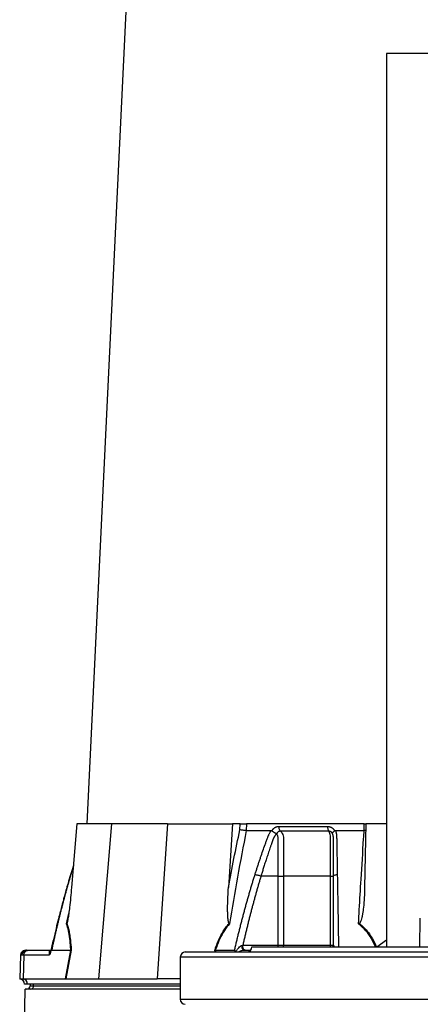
# Model space of a CAD drawing. Header units: millimetres. Extents: x 7 to 807, y 9 to 2008.
# Tile 5 of 9: x 57 to 295, y 575 to 1159. Entities that reach past the tile are written whole.
import ezdxf

# ---------------------------------------------------------------- set-up
doc = ezdxf.new("R2010")
doc.units = ezdxf.units.MM

msp = doc.modelspace()

# ---------------------------------------------------------------- linework, layer by layer
at = {"color": 7, "linetype": 'Continuous', "lineweight": 25}
for p, q in [((132.17, 1415.81), (96.9, 682.43)), ((274.76, 1139.32), (274.76, 609.46)), ((335.06, 1139.32), (274.76, 1139.32)), ((91.08, 682.43), (87.88, 644.64)), ((111.56, 682.43), (91.08, 682.43)), ((111.56, 682.43), (103.79, 590.43)), ((144.9, 682.43), (111.56, 682.43)), ((144.9, 682.43), (138.74, 590.43)), ((144.9, 682.43), (183.5, 682.43)), ((183.5, 682.43), (180.97, 644.64)), ((187.86, 682.43), (183.5, 682.43)), ((187.76, 678.88), (187.86, 682.43)), ((191.67, 682.43), (191.57, 678.43)), ((261.6, 682.43), (191.67, 682.43)), ((206.81, 678.3), (206.89, 678.43)), ((243.98, 678.43), (244.05, 678.3)), ((261.57, 678.43), (261.6, 682.43)), ((262.42, 678.48), (261.57, 678.43)), ((261.6, 682.43), (262.31, 682.43)), ((262.48, 682.43), (261.82, 644.64)), ((274.76, 682.43), (262.48, 682.43)), ((88.98, 657.57), (87.33, 652.29)), ((210.52, 651.43), (200.3, 651.43)), ((210.52, 610.43), (210.52, 651.43)), ((213.68, 651.43), (213.68, 610.43)), ((241.65, 610.43), (241.65, 651.43)), ((294.56, 609.46), (294.86, 626.48)), ((269.14, 609.46), (274.76, 613.63)), ((60.6, 607.43), (60.86, 607.43)), ((60.86, 607.43), (61.27, 607.43)), ((61.27, 607.43), (62.13, 607.43)), ((62.13, 607.43), (75.6, 607.43)), ((76.05, 607.43), (87.44, 607.43)), ((84.26, 590.43), (87.45, 607.43)), ((87.7, 607.46), (84.5, 590.43)), ((87.45, 607.43), (87.44, 607.43)), ((173.25, 607.43), (173.24, 607.43)), ((173.25, 607.43), (184.64, 607.43)), ((189.51, 610.43), (210.52, 610.43)), ((190.11, 607.43), (194.07, 607.43)), ((194.91, 609.46), (514.91, 609.46)), ((210.52, 610.43), (213.68, 610.43)), ((213.68, 610.43), (241.65, 610.43)), ((241.65, 610.43), (243.31, 610.43)), ((243.12, 609.46), (243.31, 610.43)), ((57.6, 604.54), (57.11, 590.43)), ((58.45, 604.54), (57.94, 604.54)), ((59.53, 604.54), (58.45, 604.54)), ((59.53, 604.54), (59.11, 590.43)), ((74.56, 604.54), (59.53, 604.54)), ((152.41, 603.46), (152.41, 578.41)), ((155.41, 606.46), (554.41, 606.46)), ((57.11, 590.43), (59.11, 590.43)), ((59.11, 590.43), (84.26, 590.43)), ((84.26, 590.43), (84.5, 590.43)), ((84.61, 590.43), (103.79, 590.43)), ((103.79, 590.43), (138.74, 590.43)), ((152.41, 590.43), (138.74, 590.43)), ((61.61, 587.43), (60.01, 587.43)), ((152.41, 587.43), (61.61, 587.43)), ((63.36, 587.43), (63.36, 586.43)), ((65.37, 586.43), (65.37, 587.43))]:
    msp.add_line(p, q, dxfattribs=at)
at = {"color": 8, "linetype": 'Continuous', "lineweight": 25}
for p, q in [((88.94, 657.1), (87.47, 652.39)), ((87.35, 652.28), (87.47, 652.39)), ((84.91, 623.19), (86.26, 629.31)), ((173.04, 606.46), (172.91, 607.46)), ((173.24, 607.43), (173.37, 606.46)), ((57.94, 604.54), (57.6, 604.54)), ((557.41, 603.46), (152.41, 603.46)), ((63.36, 586.43), (65.37, 586.43)), ((65.37, 586.43), (152.41, 586.43)), ((152.41, 578.41), (557.41, 578.41))]:
    msp.add_line(p, q, dxfattribs=at)
at = {"color": 7, "linetype": 'Continuous', "lineweight": 25, "flags": 128}
msp.add_lwpolyline([(190.11, 607.43), (189.91, 607.49), (189.71, 607.65), (189.53, 607.91), (189.36, 608.27), (189.23, 608.7), (189.13, 609.2), (189.06, 609.74), (189.03, 610.31)], dxfattribs=at)
at = {"color": 8, "linetype": 'Continuous', "lineweight": 25, "flags": 128}
for points in [[(210.6, 609.46), (210.55, 609.85), (210.52, 610.43)], [(213.59, 609.46), (213.65, 609.85), (213.68, 610.43)], [(241.58, 609.46), (241.62, 609.85), (241.65, 610.43)], [(243.2, 609.46), (243.28, 609.74), (243.35, 610.31)]]:
    msp.add_lwpolyline(points, dxfattribs=at)
at = {"color": 7, "linetype": 'Continuous', "lineweight": 25}
for centre, radius, start, end in [((60.6, 604.43), 3, 90, 178), ((60.9, 604.47), 2.96, 90.64374, 178.69077), ((61.36, 604.52), 2.91, 91.70018, 179.75647), ((191.91, 609.46), 3, 270, 0), ((155.41, 603.46), 3, 90, 180), ((57.01, 587.43), 3, 0, 88), ((58.78, 587.61), 2.84, 356.39025, 83.42227), ((61.36, 586.43), 2, 270, 0), ((63.49, 586.31), 1.88, 274.40315, 3.81015), ((155.41, 578.41), 3, 180, 269)]:
    msp.add_arc(centre, radius, start, end, dxfattribs=at)
msp.add_ellipse((83.84, 587.43), major_axis=(5.92, 0.52), ratio=0.499165, start_param=1.397246, end_param=1.415452, dxfattribs=at)
for points in [[(180.97, 644.64), (183.09, 656.1), (185.35, 667.52), (187.76, 678.88)], [(191.58, 678.43), (193.98, 678.43), (198.85, 678.43), (203.85, 678.43), (206.39, 678.43)], [(210.81, 680.9), (220.1, 680.9), (229.79, 680.9), (239.79, 680.9)], [(244.52, 678.43), (247.32, 678.43), (252.96, 678.43), (258.68, 678.43), (261.56, 678.43)], [(241.65, 651.43), (232, 651.43), (222.65, 651.43), (213.68, 651.43)], [(189.03, 610.31), (189.2, 610.35), (189.36, 610.39), (189.51, 610.43)], [(243.31, 610.43), (243.31, 610.39), (243.33, 610.35), (243.35, 610.31)]]:
    msp.add_open_spline(points, degree=3, dxfattribs=at)
for points, knots in [([(191.59, 678.43), (189.76, 669.28), (188.02, 660.1), (184.71, 641.69), (183.13, 632.45), (181.62, 623.19)], [0, 0, 0, 0, 0.5, 0.5, 1, 1, 1, 1]), ([(191.57, 678.43), (191.29, 678.45), (190.73, 678.48), (189.71, 678.58), (188.68, 678.72), (188.05, 678.82), (187.77, 678.88), (187.76, 678.88)], [0, 0, 0, 0, 0.243077, 0.486109, 0.730216, 0.994529, 1, 1, 1, 1]), ([(187.86, 682.43), (188.14, 682.43), (188.7, 682.43), (189.71, 682.43), (190.77, 682.43), (191.36, 682.43), (191.67, 682.43)], [0, 0, 0, 0, 0.244926, 0.48985, 0.734701, 1, 1, 1, 1]), ([(196.78, 652.39), (196.99, 653.08), (197.43, 654.45), (198.09, 656.5), (198.76, 658.54), (199.43, 660.56), (200.31, 663.18), (201.41, 666.38), (202.53, 669.54), (203.45, 672.05), (203.99, 673.54), (204.39, 674.6), (204.63, 675.2), (204.85, 675.71), (205.08, 676.22), (205.35, 676.74), (205.67, 677.32), (206.01, 677.88), (206.26, 678.25), (206.39, 678.43)], [0, 0, 0, 0, 0.077777, 0.1552, 0.232272, 0.308995, 0.385372, 0.530526, 0.674474, 0.747423, 0.819615, 0.846383, 0.869761, 0.889755, 0.906383, 0.929523, 0.9528, 0.976272, 1, 1, 1, 1]), ([(206.39, 678.43), (206.42, 678.43), (206.48, 678.43), (206.57, 678.41), (206.66, 678.39), (206.74, 678.35), (206.79, 678.31), (206.81, 678.3)], [0, 0, 0, 0, 0.212576, 0.416535, 0.614103, 0.807726, 1, 1, 1, 1]), ([(206.81, 678.3), (206.85, 678.27), (206.93, 678.21), (207.05, 678.12), (207.17, 678.04), (207.3, 677.95), (207.42, 677.87), (207.54, 677.78), (207.66, 677.71), (207.78, 677.63), (207.96, 677.51), (208.2, 677.37), (208.49, 677.2), (208.75, 677.05), (208.97, 676.93), (209.15, 676.83), (209.31, 676.74), (209.42, 676.67), (209.51, 676.6), (209.55, 676.55), (209.57, 676.53)], [0, 0, 0, 0, 0.048652, 0.096489, 0.14339, 0.189242, 0.233941, 0.277392, 0.319512, 0.360225, 0.399465, 0.506174, 0.603082, 0.689684, 0.765815, 0.831582, 0.887296, 0.933441, 0.970686, 1, 1, 1, 1]), ([(206.89, 678.43), (206.92, 678.5), (207, 678.63), (207.13, 678.83), (207.26, 679.01), (207.39, 679.19), (207.54, 679.35), (207.68, 679.52), (207.84, 679.67), (208, 679.81), (208.16, 679.95), (208.33, 680.08), (208.51, 680.2), (208.69, 680.31), (208.94, 680.45), (209.25, 680.6), (209.63, 680.74), (210.02, 680.83), (210.41, 680.89), (210.68, 680.9), (210.81, 680.9)], [0, 0, 0, 0, 0.0442489, 0.088103, 0.1316437, 0.1749545, 0.21812, 0.2612256, 0.3043574, 0.347601, 0.3910414, 0.4347626, 0.4788469, 0.5233746, 0.5684236, 0.6548026, 0.7405374, 0.8262412, 0.9125282, 1, 1, 1, 1]), ([(211.82, 678.04), (211.77, 678.04), (211.67, 678.04), (211.53, 678.03), (211.38, 678.01), (211.24, 677.98), (211.1, 677.94), (210.96, 677.9), (210.82, 677.84), (210.62, 677.73), (210.37, 677.57), (210.11, 677.33), (209.91, 677.09), (209.76, 676.88), (209.66, 676.69), (209.61, 676.57), (209.59, 676.52)], [0, 0, 0, 0, 0.053313, 0.106595, 0.159871, 0.213166, 0.266505, 0.319913, 0.373415, 0.427036, 0.56447, 0.685213, 0.789238, 0.876442, 0.946711, 1, 1, 1, 1]), ([(210.81, 680.9), (210.81, 680.62), (210.82, 680.33), (210.91, 679.74), (210.98, 679.45), (211.16, 678.93), (211.28, 678.7), (211.53, 678.31), (211.67, 678.15), (211.82, 678.04)], [0, 0, 0, 0, 0.25, 0.25, 0.5, 0.5, 0.75, 0.75, 1, 1, 1, 1]), ([(240.6, 678.04), (239.44, 678.04), (236.98, 678.04), (233.45, 678.04), (229.74, 678.04), (227.24, 678.04), (224.64, 678.04), (222.16, 678.04), (218.56, 678.04), (215.19, 678.04), (212.89, 678.04), (211.82, 678.04)], [0.7589111, 0.7589111, 0.7589111, 0.7589111, 0.7820302, 0.8131687, 0.8443073, 0.8754458, 0.8754458, 0.9065844, 0.9377229, 0.9688615, 0.9919807, 0.9919807, 0.9919807, 0.9919807]), ([(211.82, 678.04), (211.95, 677.95), (212.38, 677.63), (213, 676.78), (213.53, 675.4), (213.7, 673.89), (213.65, 671.41), (213.68, 669.1), (213.68, 667.15), (213.68, 666.66), (213.68, 662.57), (213.68, 657.52), (213.68, 652.49), (213.68, 651.43)], [0, 0, 0, 0, 0.023775, 0.080089, 0.137233, 0.194942, 0.243598, 0.404386, 0.444584, 0.454632, 0.457145, 0.885499, 1, 1, 1, 1]), ([(239.79, 680.9), (239.87, 680.9), (240.01, 680.9), (240.23, 680.89), (240.44, 680.86), (240.65, 680.83), (240.86, 680.78), (241.06, 680.73), (241.27, 680.67), (241.47, 680.59), (241.67, 680.51), (241.93, 680.39), (242.23, 680.22), (242.58, 679.99), (242.91, 679.74), (243.21, 679.45), (243.49, 679.14), (243.75, 678.8), (243.9, 678.56), (243.98, 678.43)], [0, 0, 0, 0, 0.043919, 0.087472, 0.13073, 0.173768, 0.216664, 0.259492, 0.30233, 0.345255, 0.388344, 0.431671, 0.51489, 0.596546, 0.677156, 0.757259, 0.837405, 0.91814, 1, 1, 1, 1]), ([(239.79, 680.9), (239.79, 680.62), (239.8, 680.33), (239.87, 679.74), (239.92, 679.45), (240.07, 678.93), (240.16, 678.7), (240.37, 678.31), (240.48, 678.15), (240.6, 678.04)], [0, 0, 0, 0, 0.25, 0.25, 0.5, 0.5, 0.75, 0.75, 1, 1, 1, 1]), ([(242.81, 676.52), (242.8, 676.56), (242.76, 676.64), (242.7, 676.77), (242.61, 676.92), (242.5, 677.09), (242.36, 677.26), (242.18, 677.44), (241.97, 677.62), (241.73, 677.77), (241.46, 677.9), (241.18, 677.99), (240.89, 678.04), (240.69, 678.04), (240.6, 678.04)], [0, 0, 0, 0, 0.0385037, 0.0865137, 0.1440338, 0.2110288, 0.2874492, 0.3732496, 0.4684049, 0.5729224, 0.680036, 0.786786, 0.8933735, 1, 1, 1, 1]), ([(241.65, 651.43), (241.65, 653.43), (241.65, 658.93), (241.65, 664.45), (241.65, 669.46), (241.63, 671.41), (241.66, 673.89), (241.55, 675.4), (241.24, 676.78), (240.88, 677.63), (240.66, 677.95), (240.6, 678.04)], [0, 0, 0, 0, 0.2159035, 0.5937602, 0.5956144, 0.7564039, 0.8050581, 0.8627668, 0.9199102, 0.9762237, 1, 1, 1, 1]), ([(242.81, 676.53), (242.81, 676.55), (242.8, 676.57), (242.79, 676.61), (242.77, 676.65), (242.77, 676.7), (242.76, 676.75), (242.76, 676.8), (242.76, 676.86), (242.78, 676.93), (242.8, 677), (242.83, 677.08), (242.88, 677.17), (242.94, 677.27), (243.02, 677.38), (243.12, 677.51), (243.25, 677.65), (243.4, 677.8), (243.59, 677.96), (243.81, 678.13), (243.97, 678.24), (244.05, 678.3)], [0, 0, 0, 0, 0.017248, 0.037456, 0.060913, 0.087838, 0.118407, 0.152763, 0.191026, 0.233291, 0.279627, 0.330072, 0.384627, 0.443251, 0.505852, 0.572276, 0.648655, 0.730209, 0.816408, 0.906598, 1, 1, 1, 1]), ([(244.05, 678.3), (244.08, 678.31), (244.12, 678.34), (244.2, 678.37), (244.27, 678.4), (244.35, 678.42), (244.44, 678.43), (244.5, 678.43), (244.52, 678.43)], [0, 0, 0, 0, 0.160202, 0.321039, 0.484027, 0.650625, 0.822199, 1, 1, 1, 1]), ([(244.52, 678.43), (244.56, 678.33), (244.63, 678.12), (244.73, 677.81), (244.82, 677.49), (244.89, 677.17), (244.96, 676.85), (245.02, 676.53), (245.07, 676.2), (245.12, 675.88), (245.16, 675.46), (245.19, 674.87), (245.21, 674.02), (245.23, 672.96), (245.25, 671.75), (245.29, 669.73), (245.34, 666.91), (245.4, 663.31), (245.47, 659.7), (245.53, 656.06), (245.58, 653.62), (245.6, 652.39)], [0, 0, 0, 0, 0.013423, 0.026738, 0.039956, 0.053088, 0.066144, 0.079134, 0.09207, 0.104963, 0.117824, 0.141662, 0.172831, 0.217057, 0.263491, 0.312127, 0.449156, 0.58733, 0.723761, 0.861313, 1, 1, 1, 1]), ([(258.19, 623.19), (258.35, 625.95), (258.83, 634.76), (259.82, 651.57), (260.81, 667.22), (261.44, 676.81), (261.55, 678.43)], [0, 0, 0, 0, 0.148834, 0.476021, 0.911202, 1, 1, 1, 1]), ([(209.45, 676.41), (209.38, 676.34), (209.26, 676.19), (209.07, 675.98), (208.9, 675.76), (208.73, 675.54), (208.57, 675.32), (208.42, 675.1), (208.28, 674.88), (208.15, 674.67), (208.02, 674.45), (207.91, 674.24), (207.8, 674.03), (207.7, 673.83), (207.59, 673.58), (207.48, 673.29), (207.34, 672.96), (207.22, 672.62), (207.11, 672.29), (207.02, 672.01), (206.94, 671.77), (206.86, 671.53), (206.75, 671.23), (206.61, 670.84), (206.32, 670.01), (205.89, 668.76), (205.34, 667.16), (204.82, 665.62), (204.16, 663.63), (203.37, 661.25), (202.48, 658.51), (201.68, 655.97), (200.97, 653.63), (200.52, 652.14), (200.3, 651.43)], [0, 0, 0, 0, 0.0106625, 0.0211978, 0.0315941, 0.0418388, 0.0519189, 0.0618212, 0.0715325, 0.0810398, 0.0903303, 0.0993919, 0.108213, 0.1167826, 0.1250909, 0.1387186, 0.1522049, 0.1655575, 0.1787861, 0.1918997, 0.1981672, 0.2074772, 0.219813, 0.2351506, 0.2534596, 0.3194178, 0.3828642, 0.4438115, 0.5022754, 0.6182718, 0.7260111, 0.8254931, 0.9167817, 1, 1, 1, 1]), ([(210.52, 651.43), (210.52, 652.76), (210.52, 656.74), (210.51, 662.9), (210.53, 668.58), (210.5, 672.03), (210.54, 673.58), (210.46, 674.58), (210.25, 675.36), (209.97, 675.98), (209.7, 676.23), (209.59, 676.33)], [0, 0, 0, 0, 0.156997, 0.47099, 0.729472, 0.829064, 0.878739, 0.913343, 0.9471, 0.978697, 1, 1, 1, 1]), ([(243.31, 651.43), (243.31, 652.65), (243.31, 655.29), (243.31, 659.52), (243.31, 663.01), (243.31, 665.61), (243.31, 667.15), (243.31, 668.75), (243.31, 670.02), (243.31, 670.93), (243.31, 671.47), (243.31, 672), (243.31, 672.54), (243.31, 673.07), (243.31, 673.5), (243.31, 673.83), (243.3, 674.06), (243.29, 674.29), (243.26, 674.54), (243.24, 674.79), (243.2, 675.05), (243.15, 675.32), (243.1, 675.59), (243.03, 675.86), (242.95, 676.14), (242.89, 676.32), (242.86, 676.41)], [0, 0, 0, 0, 0.143085, 0.308796, 0.497427, 0.555835, 0.616742, 0.680167, 0.746121, 0.767405, 0.788723, 0.810074, 0.831456, 0.852865, 0.874301, 0.883002, 0.892336, 0.902282, 0.912815, 0.923904, 0.935514, 0.947608, 0.960145, 0.973084, 0.986383, 1, 1, 1, 1]), ([(87.33, 652.29), (86.81, 650.56), (85.88, 647.42), (84.67, 643.2), (83.76, 639.96), (83.13, 637.65), (82.62, 635.77), (82.01, 633.52), (81.15, 630.24), (80, 625.74), (78.6, 620.09), (77.04, 613.55), (75.99, 608.88), (75.45, 606.47)], [0, 0, 0, 0, 0.1149719, 0.2080155, 0.2791549, 0.3284022, 0.3598543, 0.4026106, 0.4763533, 0.5745729, 0.6972703, 0.8444388, 1, 1, 1, 1]), ([(87.47, 652.39), (87.27, 651.72), (86.87, 650.38), (86.28, 648.36), (85.7, 646.32), (85.12, 644.27), (84.55, 642.21), (83.98, 640.13), (83.42, 638.04), (82.86, 635.94), (82.31, 633.83), (81.76, 631.7), (81.22, 629.56), (80.68, 627.41), (80.15, 625.24), (79.62, 623.06), (79.09, 620.86), (78.57, 618.66), (78.06, 616.44), (77.55, 614.21), (77.04, 611.96), (76.54, 609.7), (76.21, 608.19), (76.05, 607.43)], [0, 0, 0, 0, 0.045336, 0.090894, 0.136674, 0.182678, 0.228907, 0.275362, 0.322044, 0.368954, 0.416093, 0.463462, 0.511063, 0.558896, 0.606962, 0.655262, 0.703798, 0.752569, 0.801578, 0.850824, 0.900309, 0.950034, 1, 1, 1, 1]), ([(184.64, 607.43), (184.84, 608.27), (185.22, 609.94), (185.82, 612.43), (186.41, 614.91), (187.01, 617.37), (187.62, 619.82), (188.24, 622.25), (188.86, 624.66), (189.48, 627.06), (190.11, 629.45), (190.75, 631.81), (191.4, 634.16), (192.05, 636.5), (192.7, 638.81), (193.37, 641.12), (194.03, 643.4), (194.71, 645.67), (195.39, 647.93), (196.08, 650.17), (196.54, 651.65), (196.78, 652.39)], [0, 0, 0, 0, 0.055211, 0.110128, 0.164753, 0.219086, 0.273129, 0.326884, 0.38035, 0.43353, 0.486425, 0.539036, 0.591365, 0.643413, 0.695181, 0.746671, 0.797884, 0.848822, 0.899487, 0.949879, 1, 1, 1, 1]), ([(200.3, 651.43), (200.09, 650.72), (199.66, 649.3), (199.02, 647.15), (198.39, 644.98), (197.77, 642.8), (197.15, 640.6), (196.53, 638.38), (195.92, 636.14), (195.31, 633.89), (194.71, 631.62), (194.12, 629.34), (193.52, 627.03), (192.93, 624.71), (192.35, 622.37), (191.77, 620.02), (191.2, 617.65), (190.63, 615.26), (190.06, 612.85), (189.69, 611.24), (189.51, 610.43)], [0, 0, 0, 0, 0.052635, 0.105608, 0.158921, 0.212573, 0.266566, 0.320902, 0.37558, 0.430604, 0.485973, 0.541688, 0.597751, 0.654162, 0.710923, 0.768034, 0.825496, 0.883311, 0.941478, 1, 1, 1, 1]), ([(196.78, 652.39), (196.99, 652.37), (197.24, 652.33), (197.82, 652.21), (198.14, 652.13), (198.8, 651.95), (199.13, 651.85), (199.76, 651.64), (200.05, 651.53), (200.3, 651.43)], [0, 0, 0, 0, 0.25, 0.25, 0.5, 0.5, 0.75, 0.75, 1, 1, 1, 1]), ([(210.52, 651.43), (211, 651.43), (211.56, 651.43), (212.67, 651.43), (213.22, 651.43), (213.68, 651.43)], [0, 0, 0, 0, 0.5, 0.5, 1, 1, 1, 1]), ([(241.65, 651.43), (242.14, 651.43), (242.57, 651.43), (243.16, 651.43), (243.31, 651.43), (243.31, 651.43)], [0, 0, 0, 0, 0.5, 0.5, 1, 1, 1, 1]), ([(243.31, 651.43), (243.31, 651.53), (243.36, 651.64), (243.58, 651.85), (243.74, 651.95), (244.17, 652.13), (244.43, 652.21), (244.99, 652.33), (245.3, 652.37), (245.6, 652.39)], [0, 0, 0, 0, 0.25, 0.25, 0.5, 0.5, 0.75, 0.75, 1, 1, 1, 1]), ([(243.31, 610.43), (243.31, 611.29), (243.31, 612.99), (243.31, 615.54), (243.31, 618.07), (243.31, 620.57), (243.31, 623.06), (243.31, 625.53), (243.31, 627.98), (243.31, 630.41), (243.31, 632.83), (243.31, 635.22), (243.31, 637.59), (243.31, 639.95), (243.31, 642.28), (243.31, 644.6), (243.31, 646.89), (243.31, 649.17), (243.31, 650.68), (243.31, 651.43)], [0, 0, 0, 0, 0.061953, 0.123509, 0.18467, 0.245435, 0.305808, 0.365787, 0.425376, 0.484574, 0.543383, 0.601804, 0.659839, 0.717488, 0.774754, 0.831636, 0.888137, 0.944258, 1, 1, 1, 1]), ([(87.88, 644.64), (87.71, 642.65), (87.36, 638.72), (86.8, 633.56), (86.31, 629.6), (85.95, 627.09), (85.69, 625.5), (85.47, 624.43), (85.3, 623.72), (85.17, 623.48), (85.13, 623.43)], [0, 0, 0, 0, 0.276315, 0.544228, 0.717559, 0.828272, 0.898434, 0.942709, 0.987327, 1, 1, 1, 1]), ([(181.35, 623.43), (181.29, 623.48), (181.24, 623.56), (181.15, 623.73), (181.12, 623.83), (181.03, 624.12), (180.98, 624.33), (180.86, 624.96), (180.81, 625.39), (180.72, 626.26), (180.68, 626.7), (180.63, 627.59), (180.6, 628.03), (180.55, 629.37), (180.53, 630.26), (180.52, 632.05), (180.52, 632.94), (180.55, 635.63), (180.6, 637.43), (180.75, 641.03), (180.85, 642.84), (180.97, 644.64)], [0, 0, 0, 0, 0.015625, 0.015625, 0.03125, 0.03125, 0.0625, 0.0625, 0.125, 0.125, 0.1875, 0.1875, 0.25, 0.25, 0.375, 0.375, 0.5, 0.5, 0.75, 0.75, 1, 1, 1, 1]), ([(261.82, 644.64), (261.77, 642.65), (261.65, 638.72), (261.21, 633.56), (260.69, 629.6), (260.21, 627.09), (259.81, 625.5), (259.42, 624.43), (259.11, 623.72), (258.77, 623.48), (258.69, 623.43)], [0, 0, 0, 0, 0.276315, 0.544228, 0.717558, 0.828272, 0.898433, 0.942708, 0.987326, 1, 1, 1, 1]), ([(85.13, 623.43), (85.07, 623.35), (85, 623.27), (84.91, 623.19), (84.91, 623.19)], [0, 0, 0, 0, 0.977808, 1, 1, 1, 1]), ([(87.44, 607.43), (87.41, 608.02), (87.28, 610.39), (86.9, 614.41), (86.14, 619.27), (85.32, 621.87), (84.91, 623.19)], [0, 0, 0, 0, 0.096819, 0.393269, 0.691598, 1, 1, 1, 1]), ([(85.13, 623.43), (85.39, 622.63), (85.94, 620.96), (86.58, 617.97), (87.17, 614.14), (87.51, 610.56), (87.66, 608.11), (87.7, 607.46)], [0, 0, 0, 0, 0.187656, 0.392203, 0.596858, 0.893339, 1, 1, 1, 1]), ([(172.91, 607.46), (173.13, 608.11), (173.96, 610.56), (175.42, 614.14), (177.4, 617.97), (179.28, 620.96), (180.68, 622.63), (181.35, 623.43)], [0, 0, 0, 0, 0.1066609, 0.4031427, 0.6077963, 0.8123431, 1, 1, 1, 1]), ([(181.62, 623.19), (180.58, 621.92), (178.45, 619.33), (175.9, 614.47), (174.25, 610.39), (173.45, 608.02), (173.25, 607.43)], [0, 0, 0, 0, 0.297892, 0.606735, 0.903183, 1, 1, 1, 1]), ([(181.62, 623.19), (181.62, 623.19), (181.54, 623.27), (181.44, 623.35), (181.35, 623.43)], [0, 0, 0, 0, 0.022109, 1, 1, 1, 1]), ([(258.69, 623.43), (258.53, 623.35), (258.36, 623.27), (258.2, 623.19), (258.19, 623.19)], [0, 0, 0, 0, 0.9778737, 1, 1, 1, 1]), ([(59.53, 604.54), (59.59, 604.95), (59.71, 605.81), (60.41, 606.78), (61.27, 607.34), (61.85, 607.4), (62.13, 607.43)], [0, 0, 0, 0, 0.270698, 0.562312, 0.78929, 1, 1, 1, 1]), ([(74.56, 604.54), (74.56, 604.54), (74.61, 604.62), (74.65, 604.76), (74.74, 605), (74.8, 605.26), (74.83, 605.49), (74.85, 605.82), (74.8, 606.38), (74.77, 606.9), (75.02, 607.29), (75.29, 607.42), (75.56, 607.43), (75.6, 607.43), (75.6, 607.43)], [0, 0, 0, 0, 0.000011, 0.046704, 0.091703, 0.129796, 0.175976, 0.215138, 0.336072, 0.635644, 0.828394, 0.953947, 0.999989, 1, 1, 1, 1]), ([(76.05, 607.43), (76.01, 607.42), (75.92, 607.4), (75.75, 607.2), (75.54, 606.75), (75.42, 606.3), (75.35, 606.02)], [0, 0, 0, 0, 0.116912, 0.269192, 0.540257, 1, 1, 1, 1]), ([(87.7, 607.46), (87.69, 607.45), (87.63, 607.45), (87.54, 607.44), (87.45, 607.43)], [0, 0, 0, 0, 0.023752, 1, 1, 1, 1]), ([(173.24, 607.43), (173.14, 607.44), (173.04, 607.45), (172.91, 607.45), (172.91, 607.46)], [0, 0, 0, 0, 0.976205, 1, 1, 1, 1]), ([(185.16, 606.46), (185.11, 606.67), (185.03, 606.97), (184.87, 607.29), (184.75, 607.41), (184.67, 607.43), (184.65, 607.43)], [0, 0, 0, 0, 0.46371, 0.688864, 0.916643, 1, 1, 1, 1]), ([(191.01, 607.43), (190.81, 607.43), (190.62, 607.51), (190.25, 607.81), (190.09, 608.03), (189.81, 608.59), (189.7, 608.92), (189.55, 609.65), (189.51, 610.04), (189.51, 610.43)], [0, 0, 0, 0, 0.25, 0.25, 0.5, 0.5, 0.75, 0.75, 1, 1, 1, 1]), ([(75.35, 606.02), (75.31, 605.86), (75.26, 605.7), (75.15, 605.41), (75.09, 605.27), (74.95, 605.02), (74.88, 604.91), (74.73, 604.71), (74.65, 604.62), (74.56, 604.54)], [0, 0, 0, 0, 0.25, 0.25, 0.5, 0.5, 0.75, 0.75, 1, 1, 1, 1]), ([(75.51, 606.74), (75.47, 606.58), (75.42, 606.35), (75.37, 606.1), (75.35, 606.02)], [0, 0, 0, 0, 0.669186, 1, 1, 1, 1]), ([(60.26, 584.43), (60.09, 578.61), (59.75, 567.33), (59.29, 550.91), (58.79, 535.54), (58.28, 521.22), (57.81, 507.94), (57.54, 499.49), (57.41, 495.43)], [0, 0, 0, 0, 0.196498, 0.380763, 0.552984, 0.713387, 0.862261, 1, 1, 1, 1]), ([(152.41, 584.43), (147, 584.43), (128.36, 584.43), (103.86, 584.43), (81.29, 584.43), (71.18, 584.43), (66.17, 584.43), (63.59, 584.43), (61.46, 584.43), (60.33, 584.43), (60.33, 584.43), (60.33, 584.43)], [0, 0, 0, 0, 0.167529, 0.577398, 0.782331, 0.884815, 0.910832, 0.937035, 0.962826, 0.988274, 1, 1, 1, 1])]:
    msp.add_open_spline(points, degree=3, knots=knots, dxfattribs=at)
at = {"color": 8, "linetype": 'Continuous', "lineweight": 25}
for points, knots in [([(245.6, 652.39), (245.73, 644.97), (245.97, 630.8), (246.18, 616.35), (246.28, 609.46)], [0, 0, 0, 0, 0.523647, 1, 1, 1, 1]), ([(268.26, 609.46), (267.49, 611.11), (265.91, 614.51), (262.62, 619.27), (259.68, 621.87), (258.19, 623.19)], [0, 0, 0, 0, 0.315997, 0.652322, 1, 1, 1, 1]), ([(258.69, 623.43), (259.62, 622.63), (261.56, 620.96), (264.09, 617.97), (266.65, 614.13), (268.18, 611.17), (268.92, 609.34), (268.94, 609.31)], [0, 0, 0, 0, 0.208912, 0.436628, 0.664461, 0.994525, 1, 1, 1, 1]), ([(185.45, 606.46), (185.56, 606.72), (185.98, 607.64), (186.86, 608.8), (187.93, 609.79), (188.63, 610.19), (188.96, 610.29), (189.03, 610.31)], [0, 0, 0, 0, 0.156133, 0.556741, 0.794791, 0.95777, 1, 1, 1, 1]), ([(190.11, 607.43), (190.11, 607.43), (189.87, 607.43), (189.53, 607.39), (188.82, 607.24), (188.02, 607), (187.45, 606.64), (187.18, 606.46)], [0, 0, 0, 0, 0.000018, 0.217973, 0.313889, 0.666722, 1, 1, 1, 1]), ([(243.35, 610.31), (243.41, 610.2), (243.49, 610.08), (243.64, 609.77), (243.73, 609.59), (243.79, 609.46)], [0, 0, 0, 0, 0.553357, 0.661969, 1, 1, 1, 1])]:
    msp.add_open_spline(points, degree=3, knots=knots, dxfattribs=at)

doc.saveas('drawing.dxf')
